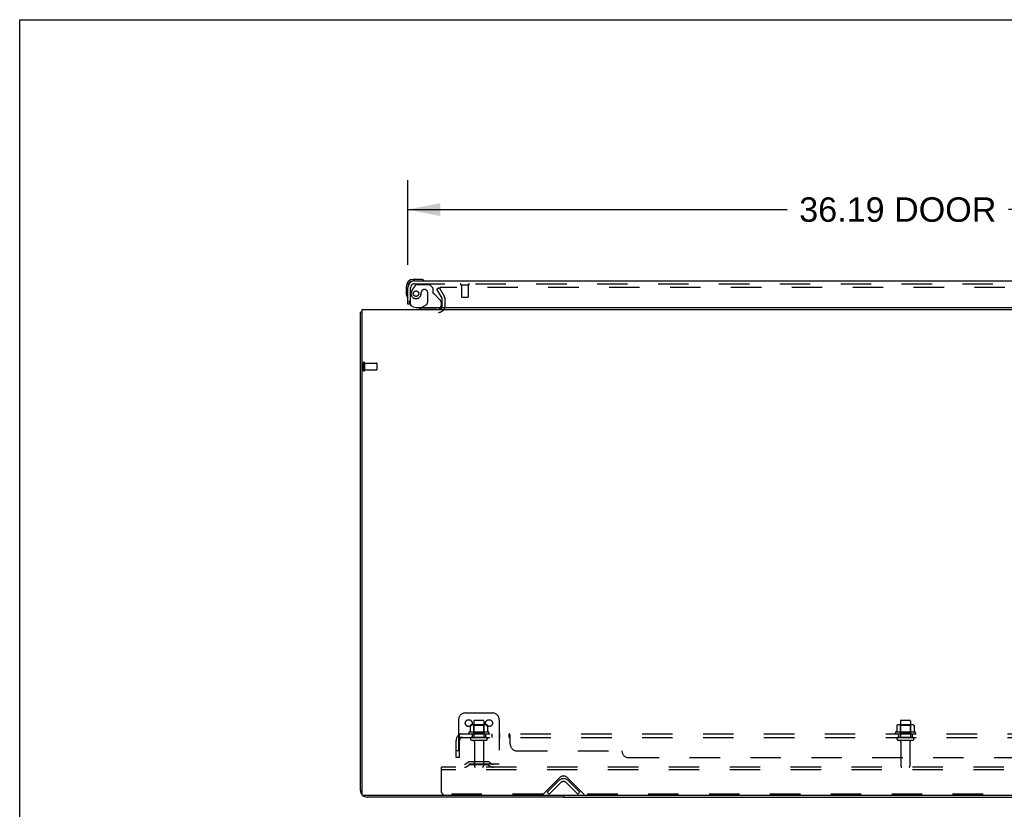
# Model space of a CAD drawing. Header units: inches. Extents: x 0 to 204, y 0 to 132.
# Tile 52 of 112: x 0 to 36, y 103 to 132. Entities that reach past the tile are written whole.
import ezdxf

# ---------------------------------------------------------------- set-up
doc = ezdxf.new("R2010")
doc.units = ezdxf.units.IN
doc.header["$LTSCALE"] = 11.243375
doc.header["$MEASUREMENT"] = 0
doc.linetypes.add('HIDDEN', pattern=[0.2, 0.1, -0.1])
doc.layers.get('0').update_dxf_attribs({"linetype": 'CONTINUOUS'})
for name, color, linetype in [('DEFAULT_2', 8, 'HIDDEN'), ('DIMENSIONS', 7, 'CONTINUOUS'), ('DOOR_ASSEMBLY', 7, 'CONTINUOUS'), ('SUBPANEL', 7, 'CONTINUOUS')]:
    doc.layers.add(name, color=color, linetype=linetype)
doc.styles.get("Standard").update_dxf_attribs({"font": 'arial.ttf'})
doc.dimstyles.new('DIMSTYLE_1', dxfattribs={"dimtxt": 0.901875, "dimasz": 1.2025, "dimexe": 0.09, "dimexo": 0.07, "dimgap": 0.0375, "dimtad": 0, "dimtih": 1, "dimtoh": 1, "dimzin": 4, "dimdsep": 46, "dimtxsty": 'Standard', "dimblk": '_FILLED', "dimblk1": '_FILLED', "dimblk2": '_FILLED', "dimcen": 0.09, "dimadec": 3, "dimazin": 1, "dimtfac": 1, "dimtdec": 3, "dimtofl": 0, "dimtmove": 0, "dimatfit": 3, "dimldrblk": '_FILLED', "dimfxl": 0, "dimtolj": 1, "dimtzin": 4, "dimarcsym": 0})

# ---------------------------------------------------------------- blocks, each defined once
blk = doc.blocks.new('_FILLED')
at = {"color": 0, "linetype": 'ByBlock'}
blk.add_solid([(0, 0), (-1, 0.2), (-1, -0.2)], dxfattribs=at)
blk = doc.blocks.new('*D8')
at = {"layer": 'DIMENSIONS', "color": 2, "linetype": 'Continuous'}
for p, q in [((14.332, 123.221), (14.332, 126.345)), ((50.52, 123.221), (50.52, 126.345)), ((14.332, 125.263), (28.338, 125.263)), ((50.52, 125.263), (36.515, 125.263))]:
    blk.add_line(p, q, dxfattribs=at)
at = {"layer": 'DIMENSIONS', "color": 2, "linetype": 'Continuous', "xscale": 1.2025, "yscale": 1.2025, "zscale": 1.2025, "rotation": 180}
blk.add_blockref('_FILLED', (14.332, 125.263), dxfattribs=at)
at = {"layer": 'DIMENSIONS', "color": 2, "linetype": 'Continuous', "xscale": 1.2025, "yscale": 1.2025, "zscale": 1.2025}
blk.add_blockref('_FILLED', (50.52, 125.263), dxfattribs=at)
at = {"layer": 'DIMENSIONS', "color": 2, "linetype": 'Continuous', "insert": (32.426, 125.714), "char_height": 0.9019, "width": 7.27535, "attachment_point": 2, "line_spacing_factor": 0.9}
blk.add_mtext('36.19 DOOR', dxfattribs=at)

msp = doc.modelspace()

# ---------------------------------------------------------------- linework, layer by layer
at = {"color": 7, "linetype": 'Continuous'}
for p, q in [((0, 0), (0, 132.275)), ((0, 132.275), (204.425, 132.275)), ((20.082, 103.62), (20.082, 103.568)), ((20.082, 103.568), (45.332, 103.568))]:
    msp.add_line(p, q, dxfattribs=at)
at = {"color": 3, "linetype": 'Continuous'}
for p, q in [((12.582, 103.814), (12.582, 121.464)), ((12.634, 121.568), (12.634, 103.68)), ((12.634, 121.568), (52.78, 121.568)), ((52.72, 103.62), (12.694, 103.62)), ((20.082, 103.568), (12.829, 103.568))]:
    msp.add_line(p, q, dxfattribs=at)
for points in [[(12.618, 121.48), (12.61, 121.478), (12.606, 121.477), (12.603, 121.477), (12.6, 121.476), (12.597, 121.475), (12.594, 121.474), (12.592, 121.473), (12.589, 121.472), (12.587, 121.471), (12.586, 121.47), (12.585, 121.469), (12.584, 121.468), (12.583, 121.467), (12.583, 121.465), (12.582, 121.464)], [(12.634, 121.484), (12.634, 121.484), (12.63, 121.483), (12.626, 121.481), (12.622, 121.481), (12.618, 121.48)]]:
    msp.add_lwpolyline(points, dxfattribs=at)
for centre, radius, start, end in [((15.461, 121.71), 0.142, 270, 333.5334), ((12.829, 103.814), 0.246, 180, 219.4274), ((12.694, 103.68), 0.06, 180, 270), ((12.829, 103.814), 0.246, 230.5726, 270)]:
    msp.add_arc(centre, radius, start, end, dxfattribs=at)
at = {"layer": 'DEFAULT_2', "color": 8, "linetype": 'HIDDEN'}
for p, q in [((15.403, 122.328), (15.493, 122.38)), ((15.599, 121.989), (15.403, 122.328)), ((15.493, 122.38), (15.689, 122.041)), ((49.876, 122.38), (15.539, 122.38)), ((15.603, 121.71), (15.603, 121.972)), ((15.707, 121.71), (15.707, 121.972)), ((12.686, 119.606), (12.686, 119.322)), ((12.729, 119.606), (12.729, 119.322)), ((12.729, 119.588), (13.176, 119.588)), ((12.729, 119.34), (13.176, 119.34)), ((13.186, 119.578), (13.186, 119.35)), ((16.457, 106.672), (17.457, 106.672)), ((16.207, 106.422), (16.207, 104.672)), ((16.639, 106.212), (16.639, 105.993)), ((17.213, 106.233), (16.702, 106.233)), ((16.774, 106.213), (16.754, 106.233)), ((16.77, 106.367), (16.77, 105.772)), ((16.774, 105.917), (16.774, 106.213)), ((17.141, 106.213), (16.774, 106.213)), ((17.115, 106.397), (16.8, 106.397)), ((17.141, 106.213), (17.161, 106.233)), ((17.141, 105.917), (17.141, 106.213)), ((17.145, 106.367), (17.145, 105.772)), ((17.276, 106.212), (17.276, 105.993)), ((17.707, 106.422), (17.707, 104.672)), ((32.389, 106.212), (32.389, 105.993)), ((32.963, 106.233), (32.452, 106.233)), ((32.524, 106.213), (32.504, 106.233)), ((32.52, 106.367), (32.52, 105.772)), ((32.891, 106.213), (32.524, 106.213)), ((32.524, 105.917), (32.524, 106.213)), ((32.865, 106.397), (32.55, 106.397)), ((32.891, 106.213), (32.911, 106.233)), ((32.891, 105.917), (32.891, 106.213)), ((32.895, 106.367), (32.895, 105.772)), ((33.026, 106.212), (33.026, 105.993)), ((17.313, 105.967), (16.602, 105.967)), ((16.623, 105.897), (17.292, 105.897)), ((16.774, 105.917), (16.754, 105.897)), ((17.141, 105.917), (16.774, 105.917)), ((17.141, 105.917), (17.161, 105.897)), ((33.063, 105.967), (32.352, 105.967)), ((32.373, 105.897), (33.042, 105.897)), ((32.524, 105.917), (32.504, 105.897)), ((32.891, 105.917), (32.524, 105.917)), ((32.891, 105.917), (32.911, 105.897)), ((17.215, 105.772), (16.7, 105.772)), ((17.215, 105.662), (16.7, 105.662)), ((16.792, 105.599), (16.792, 104.702)), ((17.122, 105.599), (17.122, 104.702)), ((32.965, 105.772), (32.45, 105.772)), ((32.965, 105.662), (32.45, 105.662)), ((32.542, 105.599), (32.542, 104.702)), ((32.872, 105.599), (32.872, 104.702)), ((17.707, 104.776), (16.207, 104.776)), ((16.55, 104.844), (16.482, 104.796)), ((16.611, 104.76), (16.543, 104.711)), ((17.298, 104.866), (16.617, 104.866)), ((17.298, 104.762), (16.617, 104.762)), ((16.782, 104.866), (16.782, 104.762)), ((17.132, 104.866), (17.132, 104.762)), ((17.304, 104.76), (17.372, 104.711)), ((17.365, 104.844), (17.432, 104.796)), ((15.582, 104.568), (15.582, 104.672)), ((49.832, 104.672), (15.582, 104.672)), ((15.582, 103.734), (15.582, 104.568)), ((49.832, 104.568), (15.582, 104.568)), ((19.341, 103.681), (19.95, 104.289)), ((19.479, 103.745), (19.908, 104.175)), ((19.982, 104.102), (19.552, 103.672)), ((20.613, 103.672), (20.183, 104.102)), ((20.215, 104.289), (20.824, 103.681)), ((20.686, 103.745), (20.257, 104.175)), ((19.32, 103.672), (15.645, 103.672)), ((19.552, 103.672), (19.479, 103.745)), ((20.613, 103.672), (20.686, 103.745)), ((44.57, 103.672), (20.845, 103.672))]:
    msp.add_line(p, q, dxfattribs=at)
for points in [[(15.539, 122.38), (15.537, 122.38), (15.535, 122.38), (15.533, 122.38), (15.531, 122.379), (15.529, 122.378), (15.527, 122.377), (15.526, 122.376), (15.524, 122.375), (15.523, 122.374), (15.522, 122.372), (15.521, 122.371), (15.52, 122.369), (15.52, 122.367), (15.519, 122.366), (15.519, 122.364), (15.519, 122.363)], [(15.519, 122.363), (15.519, 122.362), (15.519, 122.36), (15.52, 122.359), (15.52, 122.357), (15.521, 122.355)], [(16.644, 106.221), (16.643, 106.22), (16.642, 106.219), (16.641, 106.218), (16.64, 106.216), (16.639, 106.215), (16.639, 106.213), (16.639, 106.212)], [(17.27, 106.221), (17.272, 106.22), (17.273, 106.219), (17.274, 106.218), (17.275, 106.216), (17.276, 106.215), (17.276, 106.213), (17.276, 106.212)], [(32.394, 106.221), (32.393, 106.22), (32.392, 106.219), (32.391, 106.218), (32.39, 106.216), (32.389, 106.215), (32.389, 106.213), (32.389, 106.212)], [(33.02, 106.221), (33.022, 106.22), (33.023, 106.219), (33.024, 106.218), (33.025, 106.216), (33.026, 106.215), (33.026, 106.213), (33.026, 106.212)], [(16.639, 105.993), (16.638, 105.992), (16.638, 105.991), (16.638, 105.99), (16.638, 105.989), (16.637, 105.989), (16.637, 105.988), (16.637, 105.987), (16.636, 105.987), (16.636, 105.987), (16.635, 105.986), (16.635, 105.986), (16.635, 105.986), (16.635, 105.985), (16.634, 105.985), (16.634, 105.985), (16.634, 105.985), (16.633, 105.985), (16.633, 105.985)], [(17.282, 105.985), (17.281, 105.985), (17.281, 105.985), (17.281, 105.985), (17.28, 105.985), (17.28, 105.985), (17.28, 105.986), (17.28, 105.986), (17.279, 105.986), (17.279, 105.987), (17.279, 105.987), (17.278, 105.987), (17.278, 105.988), (17.278, 105.989), (17.277, 105.989), (17.277, 105.99), (17.277, 105.991), (17.276, 105.992), (17.276, 105.993)], [(32.389, 105.993), (32.388, 105.992), (32.388, 105.991), (32.388, 105.99), (32.388, 105.989), (32.387, 105.989), (32.387, 105.988), (32.387, 105.987), (32.386, 105.987), (32.386, 105.987), (32.385, 105.986), (32.385, 105.986), (32.385, 105.986), (32.385, 105.985), (32.384, 105.985), (32.384, 105.985), (32.384, 105.985), (32.383, 105.985), (32.383, 105.985)], [(33.032, 105.985), (33.031, 105.985), (33.031, 105.985), (33.031, 105.985), (33.03, 105.985), (33.03, 105.985), (33.03, 105.986), (33.03, 105.986), (33.029, 105.986), (33.029, 105.987), (33.029, 105.987), (33.028, 105.987), (33.028, 105.988), (33.028, 105.989), (33.027, 105.989), (33.027, 105.99), (33.027, 105.991), (33.026, 105.992), (33.026, 105.993)]]:
    msp.add_lwpolyline(points, dxfattribs=at)
for centre in [(16.582, 106.297), (17.332, 106.297)]:
    msp.add_circle(centre, 0.128, dxfattribs=at)
for centre, radius, start, end in [((15.57, 121.972), 0.033, 0, 30), ((15.57, 121.972), 0.137, 0, 30), ((15.461, 121.71), 0.246, 270, 360), ((15.461, 121.71), 0.142, 333.5334, 360), ((12.708, 119.606), 0.0215, 0, 180), ((12.708, 119.322), 0.0215, 180, 360), ((13.176, 119.578), 0.01, 0, 90), ((13.176, 119.35), 0.01, 270, 360), ((16.457, 106.422), 0.25, 90, 180), ((17.457, 106.422), 0.25, 0, 90), ((16.702, 106.092), 0.141, 90, 113.95), ((16.8, 106.367), 0.03, 90, 180), ((17.115, 106.367), 0.03, 0, 90), ((17.213, 106.092), 0.141, 66.05, 90), ((32.452, 106.092), 0.141, 90, 113.95), ((32.55, 106.367), 0.03, 90, 180), ((32.865, 106.367), 0.03, 0, 90), ((32.963, 106.092), 0.141, 66.05, 90), ((16.623, 105.935), 0.0384, 124.4497, 270), ((16.957, 105.367), 0.698, 117.6814, 120.6631), ((16.957, 105.367), 0.698, 59.3369, 62.3186), ((17.292, 105.935), 0.0384, 270, 55.5503), ((32.373, 105.935), 0.0384, 124.4497, 270), ((32.707, 105.367), 0.698, 117.6814, 120.6631), ((32.707, 105.367), 0.698, 59.3369, 62.3186), ((33.042, 105.935), 0.0384, 270, 55.5503), ((16.7, 105.717), 0.055, 90, 270), ((16.73, 105.599), 0.0625, 0, 90), ((17.185, 105.599), 0.0625, 90, 180), ((17.215, 105.717), 0.055, 270, 90), ((32.45, 105.717), 0.055, 90, 270), ((32.48, 105.599), 0.0625, 0, 90), ((32.935, 105.599), 0.0625, 90, 180), ((32.965, 105.717), 0.055, 270, 90), ((16.422, 104.88), 0.104, 270, 305.7539), ((16.617, 104.752), 0.114, 90, 125.7539), ((16.617, 104.752), 0.01, 90, 125.7539), ((17.298, 104.752), 0.114, 54.2461, 90), ((17.298, 104.752), 0.01, 54.2461, 90), ((17.493, 104.88), 0.104, 234.2461, 270), ((16.422, 104.88), 0.208, 270, 305.7539), ((16.822, 104.702), 0.03, 180, 270), ((17.092, 104.702), 0.03, 270, 360), ((17.493, 104.88), 0.208, 234.2461, 270), ((32.572, 104.702), 0.03, 180, 270), ((32.842, 104.702), 0.03, 270, 360), ((20.082, 104.001), 0.246, 45, 135), ((20.082, 104.157), 0.188, 45, 135), ((20.082, 104.001), 0.142, 45, 135), ((15.645, 103.734), 0.0625, 180, 270), ((19.32, 103.702), 0.03, 270, 315), ((20.845, 103.702), 0.03, 225, 270)]:
    msp.add_arc(centre, radius, start, end, dxfattribs=at)
at = {"layer": 'DOOR_ASSEMBLY', "color": 7, "linetype": 'Continuous'}
for p, q in [((14.792, 122.686), (14.535, 122.686)), ((14.579, 122.626), (14.535, 122.626)), ((14.83, 122.683), (14.792, 122.686)), ((14.272, 122.423), (14.272, 122.167)), ((14.332, 122.423), (14.332, 122.379)), ((14.272, 122.167), (14.275, 122.129)), ((14.408, 121.772), (14.332, 121.772)), ((14.843, 121.647), (14.774, 121.607)), ((14.774, 121.568), (14.774, 121.607))]:
    msp.add_line(p, q, dxfattribs=at)
at = {"layer": 'DOOR_ASSEMBLY', "color": 3, "linetype": 'Continuous'}
for p, q in [((14.579, 122.626), (50.273, 122.626)), ((14.332, 121.772), (14.332, 122.379)), ((14.624, 121.647), (50.458, 121.647))]:
    msp.add_line(p, q, dxfattribs=at)
at = {"layer": 'DOOR_ASSEMBLY', "color": 8, "linetype": 'HIDDEN'}
for p, q in [((14.436, 121.772), (14.436, 122.379)), ((14.612, 122.467), (14.511, 122.323)), ((14.579, 122.522), (50.273, 122.522)), ((14.677, 122.501), (15.128, 122.501)), ((14.833, 122.211), (14.833, 122.222)), ((14.964, 122.309), (14.931, 122.309)), ((15.062, 122.211), (15.062, 121.831)), ((15.254, 122.375), (15.128, 122.501)), ((15.254, 122.375), (15.254, 122.196)), ((16.294, 122.479), (16.578, 122.479)), ((16.312, 122.479), (16.312, 122.032)), ((16.56, 122.479), (16.56, 122.032)), ((15.313, 122.137), (15.532, 121.918)), ((15.561, 121.848), (15.561, 121.725)), ((16.322, 122.022), (16.55, 122.022)), ((14.436, 121.772), (14.408, 121.772)), ((15.404, 121.568), (14.774, 121.568)), ((14.843, 121.647), (15.013, 121.745))]:
    msp.add_line(p, q, dxfattribs=at)
msp.add_circle((14.636, 122.159), 0.101, dxfattribs=at)
at = {"layer": 'DOOR_ASSEMBLY', "color": 7, "linetype": 'Continuous'}
for centre, radius, start, end in [((14.535, 122.423), 0.263, 90, 180), ((14.535, 122.423), 0.203, 90, 180), ((14.792, 122.436), 0.25, 59.1101, 90), ((14.912, 122.641), 0.015, 270, 353.6204), ((14.912, 122.638), 0.015, 6.3796, 59.1101), ((14.522, 122.167), 0.25, 180, 210.8899), ((14.321, 122.046), 0.015, 210.8899, 263.6204), ((14.317, 122.046), 0.015, 276.3796, 360), ((15.404, 121.725), 0.157, 270, 330.1697)]:
    msp.add_arc(centre, radius, start, end, dxfattribs=at)
at = {"layer": 'DOOR_ASSEMBLY', "color": 3, "linetype": 'Continuous'}
for centre, radius, start, end in [((14.579, 122.379), 0.246, 90, 180), ((14.624, 121.897), 0.25, 180, 270)]:
    msp.add_arc(centre, radius, start, end, dxfattribs=at)
at = {"layer": 'DOOR_ASSEMBLY', "color": 8, "linetype": 'HIDDEN'}
for centre, radius, start, end in [((14.579, 122.379), 0.142, 90, 180), ((14.636, 122.159), 0.187, 163.1561, 342.1518), ((14.827, 122.101), 0.386, 144.9, 163.1561), ((14.677, 122.422), 0.079, 90, 144.9), ((14.44, 122.222), 0.393, 342.0702, 358.3401), ((14.931, 122.211), 0.098, 90, 180), ((14.964, 122.211), 0.098, 0, 90), ((15.293, 122.196), 0.039, 180, 248.3904), ((16.294, 122.5), 0.0215, 90, 270), ((16.578, 122.5), 0.0215, 270, 90), ((14.962, 121.831), 0.1, 300.092, 360), ((15.242, 122.067), 0.1, 45, 68.3904), ((15.461, 121.848), 0.1, 0, 45), ((16.322, 122.032), 0.01, 180, 270), ((16.55, 122.032), 0.01, 270, 360), ((15.404, 121.725), 0.157, 330.1697, 360)]:
    msp.add_arc(centre, radius, start, end, dxfattribs=at)
at = {"layer": 'SUBPANEL', "color": 8, "linetype": 'HIDDEN'}
for p, q in [((16.2, 105.843), (16.279, 105.746)), ((16.239, 105.772), (16.239, 105.897)), ((16.239, 105.897), (49.176, 105.897)), ((16.707, 105.897), (16.707, 105.772)), ((17.207, 105.897), (17.207, 105.772)), ((17.436, 105.897), (17.436, 105.772)), ((17.717, 105.897), (17.717, 105.772)), ((18.078, 105.772), (18.078, 105.897)), ((18.103, 105.864), (18.1, 105.871)), ((18.114, 105.843), (18.112, 105.845)), ((18.114, 105.522), (18.114, 105.843)), ((32.457, 105.897), (32.457, 105.772)), ((32.957, 105.897), (32.957, 105.772)), ((16.114, 105.022), (16.114, 105.66)), ((16.239, 105.772), (49.176, 105.772)), ((16.239, 105.022), (16.239, 105.66)), ((18.094, 105.757), (18.091, 105.761)), ((16.239, 105.272), (16.114, 105.272)), ((18.364, 105.272), (22.239, 105.272)), ((16.239, 105.022), (16.114, 105.022)), ((22.489, 105.022), (42.926, 105.022))]:
    msp.add_line(p, q, dxfattribs=at)
for points in [[(16.2, 105.843), (16.202, 105.845), (16.204, 105.847), (16.206, 105.85), (16.208, 105.853), (16.21, 105.856), (16.212, 105.86), (16.214, 105.864), (16.215, 105.867)], [(16.215, 105.867), (16.218, 105.874), (16.22, 105.878), (16.221, 105.881), (16.223, 105.884), (16.225, 105.887), (16.226, 105.889), (16.228, 105.892), (16.23, 105.894), (16.232, 105.895), (16.234, 105.896), (16.236, 105.897), (16.237, 105.897), (16.239, 105.897)], [(16.262, 105.768), (16.262, 105.768), (16.262, 105.768), (16.261, 105.768), (16.261, 105.768), (16.261, 105.769), (16.261, 105.769), (16.261, 105.77), (16.26, 105.77), (16.26, 105.771), (16.26, 105.771), (16.259, 105.772), (16.259, 105.772), (16.259, 105.773), (16.258, 105.774), (16.258, 105.774), (16.258, 105.775), (16.257, 105.776), (16.257, 105.776), (16.257, 105.777), (16.256, 105.778), (16.256, 105.778), (16.255, 105.779), (16.255, 105.78), (16.255, 105.78), (16.254, 105.781), (16.254, 105.782), (16.254, 105.783), (16.253, 105.783), (16.253, 105.784), (16.253, 105.785), (16.252, 105.786), (16.252, 105.787), (16.252, 105.788), (16.251, 105.788), (16.251, 105.789), (16.25, 105.79), (16.25, 105.791), (16.25, 105.792), (16.249, 105.793), (16.249, 105.794), (16.249, 105.795), (16.248, 105.796), (16.248, 105.797), (16.247, 105.798), (16.247, 105.799), (16.247, 105.8), (16.246, 105.801), (16.246, 105.802), (16.246, 105.803), (16.245, 105.804), (16.245, 105.805), (16.245, 105.806), (16.244, 105.807), (16.244, 105.808), (16.244, 105.81), (16.243, 105.811), (16.243, 105.812), (16.243, 105.813), (16.242, 105.814), (16.242, 105.815), (16.242, 105.816), (16.241, 105.817), (16.241, 105.818), (16.241, 105.819), (16.241, 105.82), (16.24, 105.821), (16.24, 105.822), (16.24, 105.823), (16.24, 105.824), (16.24, 105.825), (16.239, 105.826), (16.239, 105.826), (16.239, 105.827), (16.239, 105.828), (16.239, 105.829), (16.239, 105.83), (16.239, 105.83), (16.239, 105.831), (16.239, 105.831), (16.239, 105.831), (16.239, 105.832)], [(16.239, 105.832), (16.239, 105.832), (16.239, 105.832), (16.239, 105.832), (16.239, 105.831), (16.239, 105.831), (16.239, 105.831), (16.239, 105.83), (16.239, 105.83), (16.239, 105.829), (16.239, 105.828)], [(18.097, 105.878), (18.095, 105.881), (18.094, 105.884), (18.092, 105.887), (18.09, 105.889), (18.088, 105.892), (18.086, 105.894), (18.085, 105.895), (18.083, 105.896), (18.081, 105.897), (18.08, 105.897), (18.078, 105.897)], [(18.083, 105.896), (18.081, 105.897), (18.08, 105.897)], [(18.09, 105.889), (18.088, 105.892), (18.086, 105.894), (18.085, 105.895)], [(18.1, 105.871), (18.098, 105.874), (18.097, 105.878)], [(18.112, 105.845), (18.11, 105.847), (18.109, 105.85), (18.107, 105.853), (18.106, 105.856), (18.104, 105.86), (18.103, 105.864)], [(16.266, 105.754), (16.262, 105.757), (16.26, 105.759), (16.258, 105.761), (16.256, 105.763), (16.253, 105.765), (16.251, 105.767), (16.249, 105.768), (16.246, 105.77), (16.244, 105.771), (16.242, 105.771), (16.24, 105.772), (16.239, 105.772)], [(16.259, 105.772), (16.259, 105.771), (16.259, 105.771), (16.26, 105.77), (16.26, 105.77), (16.26, 105.77), (16.261, 105.769), (16.261, 105.769), (16.261, 105.768), (16.261, 105.768), (16.262, 105.768), (16.262, 105.768)], [(16.279, 105.746), (16.279, 105.746), (16.278, 105.746), (16.277, 105.746), (16.276, 105.746), (16.275, 105.747), (16.274, 105.747), (16.273, 105.748), (16.271, 105.749), (16.27, 105.751), (16.268, 105.752), (16.266, 105.754)], [(18.087, 105.767), (18.086, 105.768), (18.084, 105.77), (18.083, 105.771), (18.081, 105.771), (18.08, 105.772), (18.078, 105.772)], [(18.083, 105.771), (18.081, 105.771), (18.08, 105.772), (18.078, 105.772)], [(18.091, 105.761), (18.09, 105.763), (18.088, 105.765), (18.087, 105.767), (18.086, 105.768), (18.084, 105.77)], [(18.098, 105.752), (18.097, 105.754), (18.095, 105.756), (18.094, 105.757)], [(18.114, 105.746), (18.112, 105.746), (18.11, 105.746), (18.108, 105.746), (18.107, 105.746), (18.105, 105.747), (18.104, 105.747), (18.102, 105.748), (18.101, 105.749), (18.099, 105.751), (18.098, 105.752)], [(18.107, 105.746), (18.105, 105.747), (18.104, 105.747)], [(18.114, 105.746), (18.112, 105.746), (18.11, 105.746), (18.108, 105.746)]]:
    msp.add_lwpolyline(points, dxfattribs=at)
for centre, radius, start, end in [((16.351, 105.66), 0.237, 90, 180), ((16.351, 105.66), 0.112, 90, 180), ((18.364, 105.522), 0.25, 180, 270), ((22.489, 105.272), 0.25, 180, 270)]:
    msp.add_arc(centre, radius, start, end, dxfattribs=at)

# ---------------------------------------------------------------- dimensions: what is measured, and where the dimension line sits
at = {"layer": 'DIMENSIONS', "color": 2, "linetype": 'Continuous'}
dim = msp.add_linear_dim(base=(14.332, 125.263), p1=(50.52, 123.151), p2=(14.332, 123.151), angle=180, text='<> DOOR', dimstyle='DIMSTYLE_1', dxfattribs=at)
dim.commit()
dim.dimension.update_dxf_attribs({"geometry": '*D8', "text_midpoint": (32.426, 125.263), "dimtype": 160})

doc.saveas('drawing.dxf')
